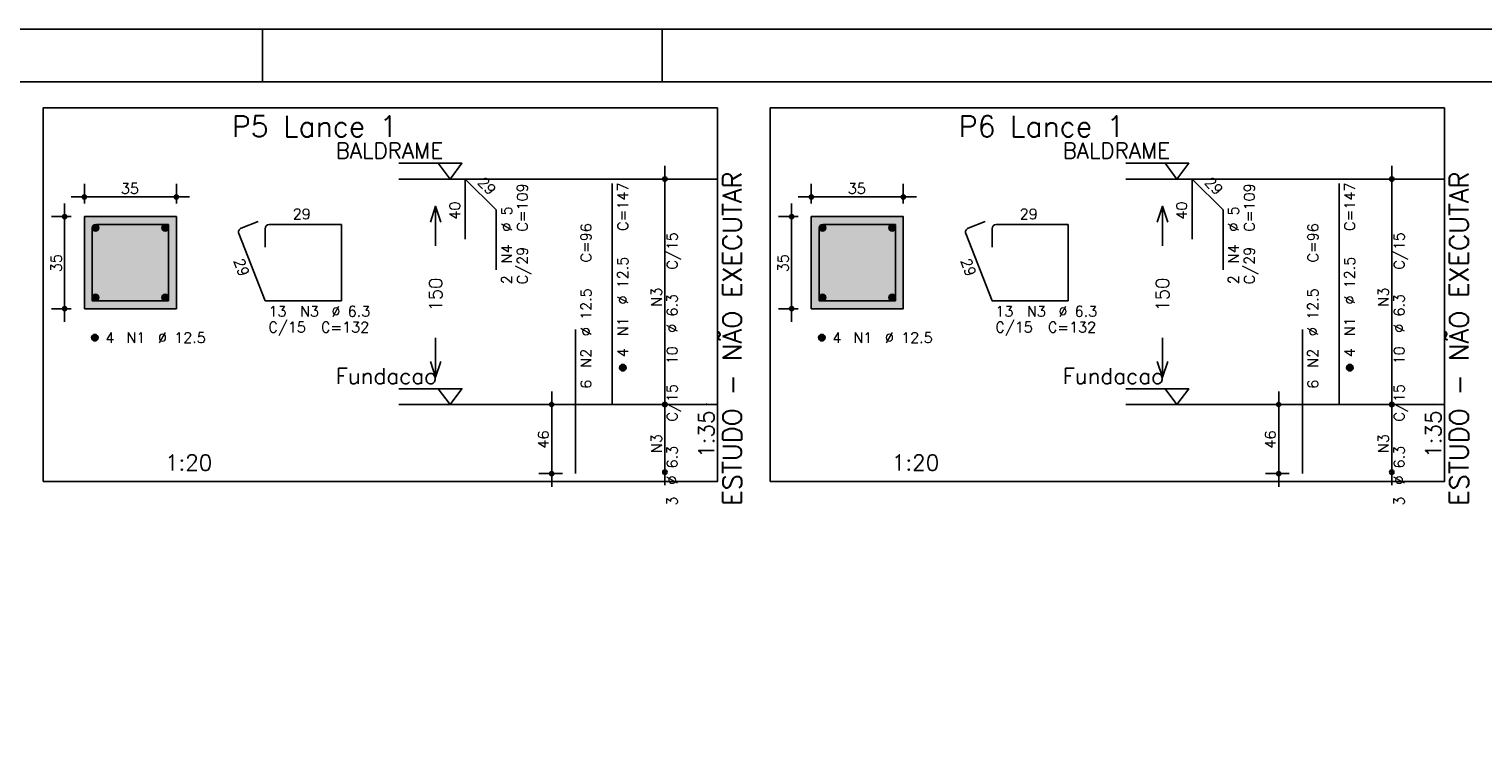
# Model space of a CAD drawing. Header units: feet. Extents: x 0 to 84.1, y 0 to 59.4.
# Tile 4 of 8: x 16.6 to 44.2, y 46 to 59.4. Entities that reach past the tile are written whole.
import ezdxf

# ---------------------------------------------------------------- set-up
doc = ezdxf.new("R2010")
doc.units = ezdxf.units.FT
doc.header["$MEASUREMENT"] = 0
doc.linetypes.add('ESTILO_TQS_0002', pattern=[0.4, 0.1, -0.3])
for name, color, linetype in [('1', 1, 'CONTINUOUS'), ('2', 2, 'CONTINUOUS'), ('3', 3, 'CONTINUOUS'), ('4', 4, 'CONTINUOUS'), ('6', 6, 'CONTINUOUS'), ('7', 7, 'CONTINUOUS'), ('8', 8, 'CONTINUOUS')]:
    doc.layers.add(name, color=color, linetype=linetype)
doc.styles.get("Standard").update_dxf_attribs({"font": 'ROMANS.SHX'})

msp = doc.modelspace()

# ---------------------------------------------------------------- linework, layer by layer
at = {"layer": '1', "linetype": 'Continuous'}
for points in [[(16.825, 50.800214), (29.65, 50.800214), (29.65, 57.900214), (16.825, 57.900214), (16.825, 50.800214)], [(30.65, 50.800214), (43.475, 50.800214), (43.475, 57.900214), (30.65, 57.900214), (30.65, 50.800214)], [(23.59, 56.850214), (24.79, 56.850214), (24.565, 56.550214), (24.34, 56.850214)], [(37.415, 56.850214), (38.615, 56.850214), (38.39, 56.550214), (38.165, 56.850214)], [(29.65, 56.550214), (23.59, 56.550214)], [(43.475, 56.550214), (37.415, 56.550214)], [(23.59, 52.5645), (24.79, 52.5645), (24.565, 52.2645), (24.34, 52.5645)], [(37.415, 52.5645), (38.615, 52.5645), (38.39, 52.2645), (38.165, 52.5645)], [(29.65, 52.2645), (23.59, 52.2645)], [(43.475, 52.2645), (37.415, 52.2645)]]:
    msp.add_lwpolyline(points, dxfattribs=at)
at = {"layer": '1', "linetype": 'ESTILO_TQS_0002'}
for points in [[(17.61, 54.084857), (19.36, 54.084857), (19.36, 55.834857), (17.61, 55.834857), (17.61, 54.084857)], [(31.435, 54.084857), (33.185, 54.084857), (33.185, 55.834857), (31.435, 55.834857), (31.435, 54.084857)]]:
    msp.add_lwpolyline(points, dxfattribs=at)
at = {"layer": '2', "linetype": 'Continuous'}
for p, q in [((84.100006, 59.400002), (0, 59.400002)), ((21, 59.400002), (21, 58.400002)), ((28.600006, 58.400002), (28.600006, 59.400002)), ((28.65, 52.0145), (28.65, 56.800214)), ((42.475, 52.0145), (42.475, 56.800214)), ((17.61, 56.084857), (17.61, 56.459857)), ((19.36, 56.084857), (19.36, 56.459857)), ((28.65, 56.550214), (28.65, 56.550214)), ((31.435, 56.084857), (31.435, 56.459857)), ((33.185, 56.084857), (33.185, 56.459857)), ((42.475, 56.550214), (42.475, 56.550214)), ((17.36, 56.209857), (19.61, 56.209857)), ((31.185, 56.209857), (33.435, 56.209857)), ((17.235, 53.834857), (17.235, 56.084857)), ((31.06, 53.834857), (31.06, 56.084857)), ((17.36, 55.834857), (16.985, 55.834857)), ((17.61, 55.834857), (17.61, 55.834857)), ((17.61, 55.834857), (17.61, 55.834857)), ((19.36, 55.834857), (19.36, 55.834857)), ((31.185, 55.834857), (30.81, 55.834857)), ((31.435, 55.834857), (31.435, 55.834857)), ((31.435, 55.834857), (31.435, 55.834857)), ((33.185, 55.834857), (33.185, 55.834857)), ((17.36, 54.084857), (16.985, 54.084857)), ((17.61, 54.084857), (17.61, 54.084857)), ((31.185, 54.084857), (30.81, 54.084857)), ((31.435, 54.084857), (31.435, 54.084857)), ((26.7, 52.2645), (26.25, 52.2645)), ((26.5, 50.700214), (26.5, 52.5145)), ((26.95, 52.2645), (26.95, 52.2645)), ((28.65, 50.728786), (28.65, 52.5145)), ((28.65, 52.2645), (28.65, 52.2645)), ((28.65, 52.2645), (28.65, 52.2645)), ((40.525, 52.2645), (40.075, 52.2645)), ((40.325, 50.700214), (40.325, 52.5145)), ((40.775, 52.2645), (40.775, 52.2645)), ((42.475, 50.728786), (42.475, 52.5145)), ((42.475, 52.2645), (42.475, 52.2645)), ((42.475, 52.2645), (42.475, 52.2645)), ((26.7, 50.950214), (26.25, 50.950214)), ((26.95, 50.950214), (26.95, 50.950214)), ((28.65, 50.978786), (28.65, 50.978786)), ((40.525, 50.950214), (40.075, 50.950214)), ((40.775, 50.950214), (40.775, 50.950214)), ((42.475, 50.978786), (42.475, 50.978786))]:
    msp.add_line(p, q, dxfattribs=at)
for points in [[(83.100006, 1), (2.5, 1), (2.5, 58.400002), (83.100006, 58.400002), (83.100006, 1)], [(24.19, 55.732357), (24.29, 56.032357), (24.39, 55.732357)], [(24.29, 55.282357), (24.29, 56.032357)], [(38.015, 55.732357), (38.115, 56.032357), (38.215, 55.732357)], [(38.115, 55.282357), (38.115, 56.032357)], [(17.61, 54.084857), (19.36, 54.084857), (19.36, 55.834857), (17.61, 55.834857), (17.61, 54.084857)], [(31.435, 54.084857), (33.185, 54.084857), (33.185, 55.834857), (31.435, 55.834857), (31.435, 54.084857)], [(24.29, 53.532357), (24.29, 52.782357)], [(38.115, 53.532357), (38.115, 52.782357)], [(24.19, 53.082357), (24.29, 52.782357), (24.39, 53.082357)], [(38.015, 53.082357), (38.115, 52.782357), (38.215, 53.082357)]]:
    msp.add_lwpolyline(points, dxfattribs=at)
for centre, radius in [((28.65, 56.550214), 0.041625), ((28.65, 56.550214), 0.02075), ((42.475, 56.550214), 0.041625), ((42.475, 56.550214), 0.02075), ((17.61, 56.209857), 0.04), ((17.61, 56.209857), 0.02), ((19.36, 56.209857), 0.04), ((19.36, 56.209857), 0.02), ((31.435, 56.209857), 0.04), ((31.435, 56.209857), 0.02), ((33.185, 56.209857), 0.04), ((33.185, 56.209857), 0.02), ((17.235, 55.834857), 0.04), ((17.235, 55.834857), 0.02), ((31.06, 55.834857), 0.04), ((31.06, 55.834857), 0.02), ((17.235, 54.084857), 0.04), ((17.235, 54.084857), 0.02), ((31.06, 54.084857), 0.04), ((31.06, 54.084857), 0.02), ((26.5, 52.2645), 0.04), ((26.5, 52.2645), 0.02), ((28.65, 52.2645), 0.041625), ((28.65, 52.2645), 0.041625), ((28.65, 52.2645), 0.02075), ((28.65, 52.2645), 0.02075), ((40.325, 52.2645), 0.04), ((40.325, 52.2645), 0.02), ((42.475, 52.2645), 0.041625), ((42.475, 52.2645), 0.041625), ((42.475, 52.2645), 0.02075), ((42.475, 52.2645), 0.02075), ((26.5, 50.950214), 0.04), ((26.5, 50.950214), 0.02), ((28.65, 50.978786), 0.041625), ((28.65, 50.978786), 0.02075), ((40.325, 50.950214), 0.04), ((40.325, 50.950214), 0.02), ((42.475, 50.978786), 0.041625), ((42.475, 50.978786), 0.02075)]:
    msp.add_circle(centre, radius, dxfattribs=at)
at = {"layer": '3', "linetype": 'Continuous'}
for p, q in [((17.760656, 55.613546), (17.83131, 55.6842)), ((17.760665, 55.631232), (17.813681, 55.684249)), ((17.764331, 55.599544), (17.845338, 55.68055)), ((17.770382, 55.587916), (17.856971, 55.674506)), ((17.778328, 55.578186), (17.866708, 55.666565)), ((17.788062, 55.570241), (17.874659, 55.656839)), ((17.799698, 55.5642), (17.880658, 55.64516)), ((17.813673, 55.560497), (17.884393, 55.631217)), ((17.831378, 55.560524), (17.884397, 55.613544)), ((19.085656, 55.613546), (19.15631, 55.6842)), ((19.085665, 55.631232), (19.138681, 55.684249)), ((19.089331, 55.599544), (19.170338, 55.68055)), ((19.095382, 55.587916), (19.181971, 55.674506)), ((19.103328, 55.578186), (19.191708, 55.666565)), ((19.113062, 55.570241), (19.199659, 55.656839)), ((19.124698, 55.5642), (19.205658, 55.64516)), ((19.138673, 55.560497), (19.209393, 55.631217)), ((19.156378, 55.560524), (19.209397, 55.613544)), ((31.585656, 55.613546), (31.65631, 55.6842)), ((31.585665, 55.631232), (31.638681, 55.684249)), ((31.589331, 55.599544), (31.670338, 55.68055)), ((31.595382, 55.587916), (31.681971, 55.674506)), ((31.603328, 55.578186), (31.691708, 55.666565)), ((31.613062, 55.570241), (31.699659, 55.656839)), ((31.624698, 55.5642), (31.705658, 55.64516)), ((31.638673, 55.560497), (31.709393, 55.631217)), ((31.656378, 55.560524), (31.709397, 55.613544)), ((32.910656, 55.613546), (32.98131, 55.6842)), ((32.910665, 55.631232), (32.963681, 55.684249)), ((32.914331, 55.599544), (32.995338, 55.68055)), ((32.920382, 55.587916), (33.006971, 55.674506)), ((32.928328, 55.578186), (33.016708, 55.666565)), ((32.938062, 55.570241), (33.024659, 55.656839)), ((32.949698, 55.5642), (33.030658, 55.64516)), ((32.963673, 55.560497), (33.034393, 55.631217)), ((32.981378, 55.560524), (33.034397, 55.613544)), ((17.760656, 54.288546), (17.83131, 54.3592)), ((17.760665, 54.306232), (17.813681, 54.359249)), ((17.764331, 54.274544), (17.845338, 54.35555)), ((17.770382, 54.262916), (17.856971, 54.349506)), ((17.778328, 54.253186), (17.866708, 54.341565)), ((17.788062, 54.245241), (17.874659, 54.331839)), ((17.799698, 54.2392), (17.880658, 54.32016)), ((17.813673, 54.235497), (17.884393, 54.306217)), ((17.831378, 54.235524), (17.884397, 54.288544)), ((19.085656, 54.288546), (19.15631, 54.3592)), ((19.085665, 54.306232), (19.138681, 54.359249)), ((19.089331, 54.274544), (19.170338, 54.35555)), ((19.095382, 54.262916), (19.181971, 54.349506)), ((19.103328, 54.253186), (19.191708, 54.341565)), ((19.113062, 54.245241), (19.199659, 54.331839)), ((19.124698, 54.2392), (19.205658, 54.32016)), ((19.138673, 54.235497), (19.209393, 54.306217)), ((19.156378, 54.235524), (19.209397, 54.288544)), ((31.585656, 54.288546), (31.65631, 54.3592)), ((31.585665, 54.306232), (31.638681, 54.359249)), ((31.589331, 54.274544), (31.670338, 54.35555)), ((31.595382, 54.262916), (31.681971, 54.349506)), ((31.603328, 54.253186), (31.691708, 54.341565)), ((31.613062, 54.245241), (31.699659, 54.331839)), ((31.624698, 54.2392), (31.705658, 54.32016)), ((31.638673, 54.235497), (31.709393, 54.306217)), ((31.656378, 54.235524), (31.709397, 54.288544)), ((32.910656, 54.288546), (32.98131, 54.3592)), ((32.910665, 54.306232), (32.963681, 54.359249)), ((32.914331, 54.274544), (32.995338, 54.35555)), ((32.920382, 54.262916), (33.006971, 54.349506)), ((32.928328, 54.253186), (33.016708, 54.341565)), ((32.938062, 54.245241), (33.024659, 54.331839)), ((32.949698, 54.2392), (33.030658, 54.32016)), ((32.963673, 54.235497), (33.034393, 54.306217)), ((32.981378, 54.235524), (33.034397, 54.288544)), ((17.748156, 53.526046), (17.81881, 53.5967)), ((17.748165, 53.543732), (17.801181, 53.596749)), ((17.751831, 53.512044), (17.832838, 53.59305)), ((17.757882, 53.500416), (17.844471, 53.587006)), ((17.765828, 53.490686), (17.854208, 53.579065)), ((17.775562, 53.482741), (17.862159, 53.569339)), ((17.787198, 53.4767), (17.868158, 53.55766)), ((17.801173, 53.472997), (17.871893, 53.543717)), ((17.818878, 53.473024), (17.871897, 53.526044)), ((31.573156, 53.526046), (31.64381, 53.5967)), ((31.573165, 53.543732), (31.626181, 53.596749)), ((31.576831, 53.512044), (31.657838, 53.59305)), ((31.582882, 53.500416), (31.669471, 53.587006)), ((31.590828, 53.490686), (31.679208, 53.579065)), ((31.600562, 53.482741), (31.687159, 53.569339)), ((31.612198, 53.4767), (31.693158, 53.55766)), ((31.626173, 53.472997), (31.696893, 53.543717)), ((31.643878, 53.473024), (31.696897, 53.526044)), ((27.788156, 52.955689), (27.85881, 53.026343)), ((27.788165, 52.973375), (27.841181, 53.026392)), ((27.791831, 52.941687), (27.872838, 53.022693)), ((27.797882, 52.930059), (27.884471, 53.016649)), ((27.805828, 52.920328), (27.894208, 53.008708)), ((27.815562, 52.912384), (27.902159, 52.998982)), ((27.827198, 52.906343), (27.908158, 52.987303)), ((27.841173, 52.90264), (27.911893, 52.97336)), ((27.858878, 52.902667), (27.911897, 52.955687)), ((41.613156, 52.955689), (41.68381, 53.026343)), ((41.613165, 52.973375), (41.666181, 53.026392)), ((41.616831, 52.941687), (41.697838, 53.022693)), ((41.622882, 52.930059), (41.709471, 53.016649)), ((41.630828, 52.920328), (41.719208, 53.008708)), ((41.640562, 52.912384), (41.727159, 52.998982)), ((41.652198, 52.906343), (41.733158, 52.987303)), ((41.666173, 52.90264), (41.736893, 52.97336)), ((41.683878, 52.902667), (41.736897, 52.955687))]:
    msp.add_line(p, q, dxfattribs=at)
for centre in [(17.8225, 55.622357), (19.1475, 55.622357), (31.6475, 55.622357), (32.9725, 55.622357), (17.8225, 54.297357), (19.1475, 54.297357), (31.6475, 54.297357), (32.9725, 54.297357), (17.81, 53.534857), (31.635, 53.534857), (27.85, 52.9645), (41.675, 52.9645)]:
    msp.add_circle(centre, 0.0625, dxfattribs=at)
at = {"layer": '4', "linetype": 'Continuous'}
for p, q in [((17.75975, 55.606357), (17.75975, 54.234607)), ((17.75975, 55.606357), (17.75975, 55.256357)), ((18.1885, 55.685107), (17.8385, 55.685107)), ((19.21025, 55.685107), (17.8385, 55.685107)), ((19.21025, 54.234607), (19.21025, 55.685107)), ((31.58475, 55.606357), (31.58475, 54.234607)), ((31.58475, 55.606357), (31.58475, 55.256357)), ((32.0135, 55.685107), (31.6635, 55.685107)), ((33.03525, 55.685107), (31.6635, 55.685107)), ((33.03525, 54.234607), (33.03525, 55.685107)), ((17.75975, 54.234607), (19.21025, 54.234607)), ((31.58475, 54.234607), (33.03525, 54.234607))]:
    msp.add_line(p, q, dxfattribs=at)
for centre in [(17.8385, 55.606357), (17.8385, 55.606357), (31.6635, 55.606357), (31.6635, 55.606357)]:
    msp.add_arc(centre, 0.07875, 90, 180, dxfattribs=at)
at = {"layer": '6', "linetype": 'Continuous'}
for p, q in [((24.854117, 55.407357), (24.854117, 56.550214)), ((24.854117, 56.550214), (25.440006, 55.964326)), ((27.65, 52.2645), (27.65, 56.4645)), ((38.679117, 55.407357), (38.679117, 56.550214)), ((38.679117, 56.550214), (39.265006, 55.964326)), ((41.475, 52.2645), (41.475, 56.4645)), ((25.440006, 55.964326), (25.440006, 54.821469)), ((39.265006, 55.964326), (39.265006, 54.821469)), ((20.9178, 55.741597), (20.591878, 55.614023)), ((21.04725, 55.606357), (21.04725, 55.256357)), ((22.49775, 55.685107), (21.126, 55.685107)), ((22.49775, 54.234607), (22.49775, 55.685107)), ((34.7428, 55.741597), (34.416878, 55.614023)), ((34.87225, 55.606357), (34.87225, 55.256357)), ((36.32275, 55.685107), (34.951, 55.685107)), ((36.32275, 54.234607), (36.32275, 55.685107)), ((20.54725, 55.511987), (21.04725, 54.234607)), ((34.37225, 55.511987), (34.87225, 54.234607)), ((21.04725, 54.234607), (22.49775, 54.234607)), ((34.87225, 54.234607), (36.32275, 54.234607)), ((26.95, 50.950214), (26.95, 53.693071)), ((40.775, 50.950214), (40.775, 53.693071))]:
    msp.add_line(p, q, dxfattribs=at)
for centre, start, end in [((20.620582, 55.540691), 111.376686, 201.376686), ((21.126, 55.606357), 90, 180), ((34.445582, 55.540691), 111.376686, 201.376686), ((34.951, 55.606357), 90, 180)]:
    msp.add_arc(centre, 0.07875, start, end, dxfattribs=at)
at = {"layer": '8', "linetype": 'Continuous'}
for points in [[(17.61, 54.084857), (19.36, 54.084857), (19.36, 55.834857)], [(17.61, 54.084857), (19.36, 55.834857), (17.61, 55.834857)], [(17.61, 54.084857), (17.61, 55.834857), (17.61, 54.084857)], [(31.435, 54.084857), (33.185, 54.084857), (33.185, 55.834857)], [(31.435, 54.084857), (33.185, 55.834857), (31.435, 55.834857)], [(31.435, 54.084857), (31.435, 55.834857), (31.435, 54.084857)]]:
    msp.add_solid(points, dxfattribs=at)

# ---------------------------------------------------------------- texts
at = {"layer": '1', "linetype": 'Continuous'}
for s, p in [('BALDRAME', (22.39, 56.940214)), ('BALDRAME', (36.215, 56.940214)), ('Fundacao', (22.39, 52.6545)), ('Fundacao', (36.215, 52.6545))]:
    msp.add_text(s, height=0.3, dxfattribs=at).set_placement(p)
at = {"layer": '2', "linetype": 'Continuous'}
for s, height, p in [('35', 0.2, (18.305, 56.269857)), ('1', 0.01, (29.44, 56.550214)), ('35', 0.2, (32.13, 56.269857)), ('1', 0.01, (43.265, 56.550214)), ('29', 0.2, (21.5725, 55.785107)), ('29', 0.2, (35.3975, 55.785107)), ('13', 0.2, (21.11, 53.934857)), ('N3', 0.2, (21.71, 53.934857)), ('%%c 6.3', 0.2, (22.31, 53.934857)), ('13', 0.2, (34.935, 53.934857)), ('N3', 0.2, (35.535, 53.934857)), ('%%c 6.3', 0.2, (36.135, 53.934857)), ('%%c 12.5', 0.2, (19.01, 53.434857)), ('C/15', 0.2, (21.11, 53.634857)), ('C=132', 0.2, (22.11, 53.634857)), ('%%c 12.5', 0.2, (32.835, 53.434857)), ('C/15', 0.2, (34.935, 53.634857)), ('C=132', 0.2, (35.935, 53.634857)), ('4', 0.2, (18.01, 53.434857)), ('N1', 0.2, (18.41, 53.434857)), ('4', 0.2, (31.835, 53.434857)), ('N1', 0.2, (32.235, 53.434857)), ('0', 0.01, (29.44, 52.2645)), ('0', 0.01, (43.265, 52.2645)), ('1:20', 0.3, (19.1425, 51.010214)), ('1:20', 0.3, (32.9675, 51.010214))]:
    msp.add_text(s, height=height, dxfattribs=at).set_placement(p)
for s, height, rotation, p in [('29', 0.2, 315, (25.076351, 56.469402)), ('29', 0.2, 315, (38.901351, 56.469402)), ('C=109', 0.2, 90, (26.04, 55.550214)), ('C=147', 0.2, 90, (27.95, 55.5645)), ('ESTUDO - NÃO EXECUTAR', 0.359932, 90, (30.110102, 50.341643)), ('C=109', 0.2, 90, (39.865, 55.550214)), ('C=147', 0.2, 90, (41.775, 55.5645)), ('ESTUDO - NÃO EXECUTAR', 0.359932, 90, (43.935102, 50.341643)), ('40', 0.2, 90, (24.754117, 55.778786)), ('%%c 5', 0.2, 90, (25.74, 55.550214)), ('40', 0.2, 90, (38.579117, 55.778786)), ('%%c 5', 0.2, 90, (39.565, 55.550214)), ('C=96', 0.2, 90, (27.25, 54.9645)), ('C=96', 0.2, 90, (41.075, 54.9645)), ('C/15', 0.2, 90, (28.89, 54.827357)), ('C/15', 0.2, 90, (42.715, 54.827357)), ('35', 0.2, 90, (17.175, 54.779857)), ('29', 0.2, 290.164016, (20.446695, 54.999736)), ('N4', 0.2, 90, (25.74, 54.950214)), ('C/29', 0.2, 90, (26.04, 54.550214)), ('35', 0.2, 90, (31, 54.779857)), ('29', 0.2, 290.164016, (34.271695, 54.999736)), ('N4', 0.2, 90, (39.565, 54.950214)), ('C/29', 0.2, 90, (39.865, 54.550214)), ('%%c 12.5', 0.2, 90, (27.95, 54.1645)), ('%%c 12.5', 0.2, 90, (41.775, 54.1645)), ('150', 0.25, 90, (24.415, 54.032357)), ('2', 0.2, 90, (25.74, 54.550214)), ('150', 0.25, 90, (38.24, 54.032357)), ('2', 0.2, 90, (39.565, 54.550214)), ('%%c 12.5', 0.2, 90, (27.25, 53.5645)), ('N3', 0.2, 90, (28.59, 54.127357)), ('%%c 6.3', 0.2, 90, (28.89, 53.627357)), ('%%c 12.5', 0.2, 90, (41.075, 53.5645)), ('N3', 0.2, 90, (42.415, 54.127357)), ('%%c 6.3', 0.2, 90, (42.715, 53.627357)), ('N1', 0.2, 90, (27.95, 53.5645)), ('N1', 0.2, 90, (41.775, 53.5645)), ('N2', 0.2, 90, (27.25, 52.9645)), ('4', 0.2, 90, (27.95, 53.1645)), ('10', 0.2, 90, (28.89, 53.027357)), ('N2', 0.2, 90, (41.075, 52.9645)), ('4', 0.2, 90, (41.775, 53.1645)), ('10', 0.2, 90, (42.715, 53.027357)), ('6', 0.2, 90, (27.25, 52.5645)), ('6', 0.2, 90, (41.075, 52.5645)), ('C/15', 0.2, 90, (28.89, 51.941643)), ('C/15', 0.2, 90, (42.715, 51.941643)), ('1:35', 0.3, 90, (29.59, 51.250214)), ('1:35', 0.3, 90, (43.415, 51.250214)), ('46', 0.2, 90, (26.44, 51.427357)), ('46', 0.2, 90, (40.265, 51.427357)), ('N3', 0.2, 90, (28.59, 51.341643)), ('N3', 0.2, 90, (42.415, 51.341643)), ('%%c 6.3', 0.2, 90, (28.89, 50.741643)), ('%%c 6.3', 0.2, 90, (42.715, 50.741643)), ('3', 0.2, 90, (28.89, 50.341643)), ('3', 0.2, 90, (42.715, 50.341643))]:
    msp.add_text(s, height=height, rotation=rotation, dxfattribs=at).set_placement(p)
at = {"layer": '7', "linetype": 'Continuous'}
for s, p in [('P5 Lance 1', (20.4125, 57.350214)), ('P6 Lance 1', (34.2375, 57.350214))]:
    msp.add_text(s, height=0.4, dxfattribs=at).set_placement(p)

doc.saveas('drawing.dxf')
